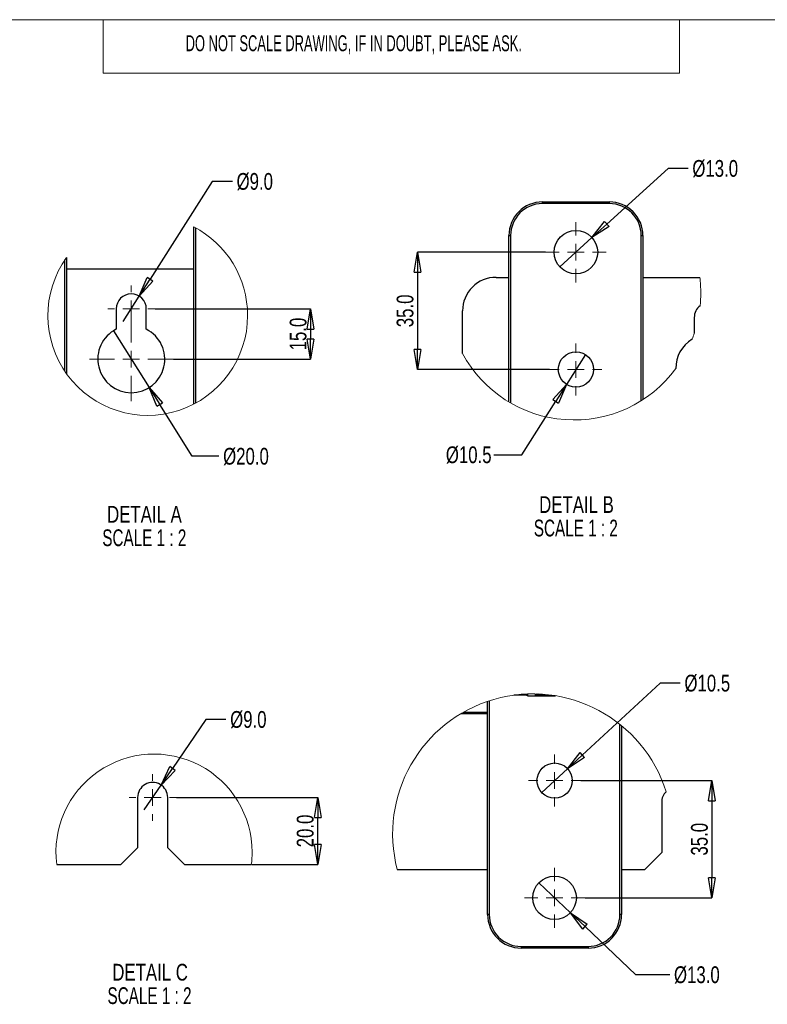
# Paper-space layout 'Sheet1' of a CAD drawing. Header units: millimetres. Extents: x -1 to 420, y -14 to 297.
# Tile 64 of 110: x 147 to 258, y 122 to 269. Entities that reach past the tile are written whole.
import ezdxf

# ---------------------------------------------------------------- set-up
doc = ezdxf.new("R2010")
doc.units = ezdxf.units.MM
doc.header["$PDSIZE"] = -1
doc.styles.add('SLDTEXTSTYLE0', font='TXT', dxfattribs={"width": 0.605})
doc.styles.add('SLDTEXTSTYLE1', font='TXT', dxfattribs={"width": 0.75})
doc.styles.add('SLDTEXTSTYLE2', font='TXT', dxfattribs={"width": 0.681818})
doc.dimstyles.new('SLDDIMSTYLE6', dxfattribs={"dimtxt": 2.5, "dimasz": 3, "dimexe": 0, "dimexo": 0.0625, "dimtad": 0, "dimtih": 1, "dimtoh": 1, "dimdec": 1, "dimlfac": 2, "dimrnd": 1e-09, "dimzin": 4, "dimdsep": 46, "dimtxsty": 'SLDTEXTSTYLE1', "dimblk1": 'NONE', "dimblk2": 'CLOSED', "dimsah": 1, "dimcen": 0, "dimadec": 0, "dimazin": 1, "dimtfac": 1, "dimtmove": 0, "dimatfit": 3, "dimldrblk": 'NONE', "dimfxl": 1, "dimfrac": 2, "dimtolj": 1, "dimtzin": 12, "dimarcsym": 0})
doc.dimstyles.new('SLDDIMSTYLE7', dxfattribs={"dimtxt": 2.5, "dimasz": 3, "dimexe": 0, "dimexo": 0.0625, "dimtad": 1, "dimdec": 1, "dimlfac": 2, "dimrnd": 1e-09, "dimzin": 4, "dimdsep": 46, "dimtxsty": 'SLDTEXTSTYLE1', "dimblk1": 'CLOSED', "dimblk2": 'CLOSED', "dimsah": 1, "dimcen": 0.09, "dimadec": 0, "dimazin": 1, "dimtfac": 1, "dimtmove": 0, "dimatfit": 0, "dimldrblk": 'CLOSED', "dimfxl": 1, "dimfrac": 2, "dimtolj": 1, "dimtzin": 12, "dimarcsym": 0})
doc.dimstyles.new('SLDDIMSTYLE8', dxfattribs={"dimtxt": 2.5, "dimasz": 3, "dimexe": 0, "dimexo": 0.0625, "dimtad": 0, "dimtih": 1, "dimtoh": 1, "dimdec": 1, "dimlfac": 2, "dimrnd": 1e-09, "dimzin": 12, "dimdsep": 46, "dimtxsty": 'SLDTEXTSTYLE1', "dimblk1": 'NONE', "dimblk2": 'CLOSED', "dimsah": 1, "dimcen": 0, "dimadec": 0, "dimazin": 3, "dimtfac": 1, "dimtmove": 0, "dimatfit": 3, "dimldrblk": 'NONE', "dimfxl": 1, "dimfrac": 2, "dimtolj": 1, "dimtzin": 12, "dimarcsym": 0})

# ---------------------------------------------------------------- blocks, each defined once
blk = doc.blocks.new('_Closed')
at = {"color": 0, "linetype": 'ByBlock', "lineweight": -2}
for p, q in [((-1, 0.166667), (0, 0)), ((-1, 0.166667), (-1, -0.166667)), ((0, 0), (-1, -0.166667)), ((0, 0), (-1, 0))]:
    blk.add_line(p, q, dxfattribs=at)
blk = doc.blocks.new('_D_21')
at = {"color": 0, "linetype": 'Continuous', "lineweight": -2}
for p, q in [((160.67, 222.2), (160.67, 222.2)), ((160.67, 222.2), (165.99, 213.74)), ((172.44, 203.48), (167.59, 211.2)), ((176.42, 203.48), (172.44, 203.48))]:
    blk.add_line(p, q, dxfattribs=at)
at = {"layer": 'Defpoints', "color": 0}
for p in [(160.67, 222.2), (165.99, 213.74)]:
    blk.add_point(p, dxfattribs=at)
at = {"color": 0, "lineweight": -2, "xscale": 3, "yscale": 3, "zscale": 3, "rotation": 122.1719283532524}
blk.add_blockref('_Closed', (165.99, 213.74), dxfattribs=at)
at = {"color": 0, "lineweight": 18, "insert": (177.04, 204.73), "char_height": 2.5, "attachment_point": 1, "style": 'SLDTEXTSTYLE1'}
blk.add_mtext('\\A1;%%c20.0', dxfattribs=at)
blk = doc.blocks.new('_None')
blk = doc.blocks.new('_D_22')
at = {"color": 0, "linetype": 'Continuous', "lineweight": -2}
for p, q in [((175.43, 244.5), (166.14, 229.9)), ((178.43, 244.5), (175.43, 244.5)), ((162.12, 223.57), (164.53, 227.37)), ((162.12, 223.57), (162.12, 223.57))]:
    blk.add_line(p, q, dxfattribs=at)
at = {"layer": 'Defpoints', "color": 0}
for p in [(164.53, 227.37), (162.12, 223.57)]:
    blk.add_point(p, dxfattribs=at)
at = {"color": 0, "lineweight": -2, "xscale": 3, "yscale": 3, "zscale": 3, "rotation": 237.5518002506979}
blk.add_blockref('_Closed', (164.53, 227.37), dxfattribs=at)
at = {"color": 0, "lineweight": 18, "insert": (179.05, 245.75), "char_height": 2.5, "attachment_point": 1, "style": 'SLDTEXTSTYLE1'}
blk.add_mtext('\\A1;%%c9.0', dxfattribs=at)
blk = doc.blocks.new('_D_23')
at = {"color": 0, "linetype": 'Continuous', "lineweight": -2}
for p, q in [((166.89, 225.47), (190.1, 225.47)), ((190.1, 222.47), (190.1, 220.97)), ((169.64, 217.97), (190.1, 217.97))]:
    blk.add_line(p, q, dxfattribs=at)
at = {"layer": 'Defpoints', "color": 0}
for p in [(166.83, 225.47), (169.58, 217.97), (190.1, 217.97)]:
    blk.add_point(p, dxfattribs=at)
at = {"color": 0, "lineweight": -2, "xscale": 3, "yscale": 3, "zscale": 3}
for p, rotation in [((190.1, 225.47), 90), ((190.1, 217.97), 270)]:
    blk.add_blockref('_Closed', p, dxfattribs=dict(at, rotation=rotation))
at = {"color": 0, "lineweight": 18, "insert": (186.98, 221.72), "char_height": 2.5, "attachment_point": 2, "rotation": 90, "style": 'SLDTEXTSTYLE1'}
blk.add_mtext('\\A1;15.0', dxfattribs=at)
blk = doc.blocks.new('SW_NOTE_0_2')
at = {"color": 0, "linetype": 'Continuous', "lineweight": 18, "char_height": 2.5, "attachment_point": 2}
for s, insert, style in [('DETAIL A', (6.72, 3.22), 'SLDTEXTSTYLE1'), ('SCALE 1 : 2', (6.7, -0.28), 'SLDTEXTSTYLE2')]:
    blk.add_mtext(s, dxfattribs=dict(at, insert=insert, style=style))
blk = doc.blocks.new('SW_CENTERMARKSYMBOL_26')
at = {"color": 0, "linetype": 'Continuous', "lineweight": 18}
for p, q in [((0, 2.5), (0, 6.25)), ((-2.5, 0), (-6.25, 0)), ((0, 0), (-1.25, 0)), ((0, 0), (0, 1.25)), ((0, 0), (0, -1.25)), ((0, 0), (1.25, 0)), ((2.5, 0), (6.25, 0)), ((0, -2.5), (0, -6.25))]:
    blk.add_line(p, q, dxfattribs=at)
blk = doc.blocks.new('SW_CENTERMARKSYMBOL_27')
at = {"color": 0, "linetype": 'Continuous', "lineweight": 18}
for p, q in [((0, 2.5), (0, 3.5)), ((-2.5, 0), (-3.5, 0)), ((0, 0), (-1.25, 0)), ((0, 0), (0, 1.25)), ((0, 0), (0, -1.25)), ((0, 0), (1.25, 0)), ((2.5, 0), (3.5, 0)), ((0, -2.5), (0, -3.5))]:
    blk.add_line(p, q, dxfattribs=at)
blk = doc.blocks.new('_D_24')
at = {"color": 0, "linetype": 'Continuous', "lineweight": -2}
for p, q in [((243.47, 246.44), (234.33, 238.14)), ((246.47, 246.44), (243.47, 246.44)), ((227.3, 231.74), (232.11, 236.12)), ((227.3, 231.74), (227.3, 231.74))]:
    blk.add_line(p, q, dxfattribs=at)
at = {"layer": 'Defpoints', "color": 0}
for p in [(232.11, 236.12), (227.3, 231.74)]:
    blk.add_point(p, dxfattribs=at)
at = {"color": 0, "lineweight": -2, "xscale": 3, "yscale": 3, "zscale": 3, "rotation": 222.2807367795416}
blk.add_blockref('_Closed', (232.11, 236.12), dxfattribs=at)
at = {"color": 0, "lineweight": 18, "insert": (247.09, 247.69), "char_height": 2.5, "attachment_point": 1, "style": 'SLDTEXTSTYLE1'}
blk.add_mtext('\\A1;%%c13.0', dxfattribs=at)
blk = doc.blocks.new('_D_25')
at = {"color": 0, "linetype": 'Continuous', "lineweight": -2}
for p, q in [((231.12, 218.65), (228.3, 214.21)), ((231.12, 218.65), (231.12, 218.65)), ((221.62, 203.7), (226.69, 211.68)), ((217.48, 203.7), (221.62, 203.7))]:
    blk.add_line(p, q, dxfattribs=at)
at = {"layer": 'Defpoints', "color": 0}
for p in [(231.12, 218.65), (228.3, 214.21)]:
    blk.add_point(p, dxfattribs=at)
at = {"color": 0, "lineweight": -2, "xscale": 3, "yscale": 3, "zscale": 3, "rotation": 57.57746694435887}
blk.add_blockref('_Closed', (228.3, 214.21), dxfattribs=at)
at = {"color": 0, "lineweight": 18, "insert": (210.29, 204.95), "char_height": 2.5, "attachment_point": 1, "style": 'SLDTEXTSTYLE1'}
blk.add_mtext('\\A1;%%c10.5', dxfattribs=at)
blk = doc.blocks.new('_D_26')
at = {"color": 0, "linetype": 'Continuous', "lineweight": -2}
for p, q in [((225.15, 233.93), (206.08, 233.93)), ((206.08, 230.93), (206.08, 219.43)), ((225.77, 216.43), (206.08, 216.43))]:
    blk.add_line(p, q, dxfattribs=at)
at = {"layer": 'Defpoints', "color": 0}
for p in [(225.21, 233.93), (206.08, 216.43), (225.83, 216.43)]:
    blk.add_point(p, dxfattribs=at)
at = {"color": 0, "lineweight": -2, "xscale": 3, "yscale": 3, "zscale": 3}
for p, rotation in [((206.08, 233.93), 90), ((206.08, 216.43), 270)]:
    blk.add_blockref('_Closed', p, dxfattribs=dict(at, rotation=rotation))
at = {"color": 0, "lineweight": 18, "insert": (202.95, 225.18), "char_height": 2.5, "attachment_point": 2, "rotation": 90, "style": 'SLDTEXTSTYLE1'}
blk.add_mtext('\\A1;35.0', dxfattribs=at)
blk = doc.blocks.new('SW_NOTE_0_3')
at = {"color": 0, "linetype": 'Continuous', "lineweight": 18, "char_height": 2.5, "attachment_point": 2}
for s, insert, style in [('DETAIL B', (6.52, 3.22), 'SLDTEXTSTYLE1'), ('SCALE 1 : 2', (6.42, -0.28), 'SLDTEXTSTYLE2')]:
    blk.add_mtext(s, dxfattribs=dict(at, insert=insert, style=style))
blk = doc.blocks.new('SW_CENTERMARKSYMBOL_28')
at = {"color": 0, "linetype": 'Continuous', "lineweight": 18}
for p, q in [((0, 2.5), (0, 3.88)), ((-2.5, 0), (-3.88, 0)), ((0, 0), (-1.25, 0)), ((0, 0), (0, 1.25)), ((0, 0), (0, -1.25)), ((0, 0), (1.25, 0)), ((2.5, 0), (3.88, 0)), ((0, -2.5), (0, -3.88))]:
    blk.add_line(p, q, dxfattribs=at)
blk = doc.blocks.new('SW_CENTERMARKSYMBOL_29')
at = {"color": 0, "linetype": 'Continuous', "lineweight": 18}
for p, q in [((0, 2.5), (0, 4.5)), ((-2.5, 0), (-4.5, 0)), ((0, 0), (-1.25, 0)), ((0, 0), (0, 1.25)), ((0, 0), (0, -1.25)), ((0, 0), (1.25, 0)), ((2.5, 0), (4.5, 0)), ((0, -2.5), (0, -4.5))]:
    blk.add_line(p, q, dxfattribs=at)
blk = doc.blocks.new('_D_27')
at = {"color": 0, "linetype": 'Continuous', "lineweight": -2}
for p, q in [((170.09, 152.55), (191.17, 152.55)), ((191.17, 145.55), (191.17, 149.55)), ((181.32, 142.55), (191.17, 142.55))]:
    blk.add_line(p, q, dxfattribs=at)
at = {"layer": 'Defpoints', "color": 0}
for p in [(170.02, 152.55), (191.17, 152.55), (181.25, 142.55)]:
    blk.add_point(p, dxfattribs=at)
at = {"color": 0, "lineweight": -2, "xscale": 3, "yscale": 3, "zscale": 3}
for p, rotation in [((191.17, 152.55), 90), ((191.17, 142.55), 270)]:
    blk.add_blockref('_Closed', p, dxfattribs=dict(at, rotation=rotation))
at = {"color": 0, "lineweight": 18, "insert": (188.04, 147.55), "char_height": 2.5, "attachment_point": 2, "rotation": 90, "style": 'SLDTEXTSTYLE1'}
blk.add_mtext('\\A1;20.0', dxfattribs=at)
blk = doc.blocks.new('_D_28')
at = {"color": 0, "linetype": 'Continuous', "lineweight": -2}
for p, q in [((174.46, 164.2), (169.48, 156.88)), ((177.46, 164.2), (174.46, 164.2)), ((165.26, 150.69), (167.79, 154.4)), ((165.26, 150.69), (165.26, 150.69))]:
    blk.add_line(p, q, dxfattribs=at)
at = {"layer": 'Defpoints', "color": 0}
for p in [(167.79, 154.4), (165.26, 150.69)]:
    blk.add_point(p, dxfattribs=at)
at = {"color": 0, "lineweight": -2, "xscale": 3, "yscale": 3, "zscale": 3, "rotation": 235.745374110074}
blk.add_blockref('_Closed', (167.79, 154.4), dxfattribs=at)
at = {"color": 0, "lineweight": 18, "insert": (178.09, 165.45), "char_height": 2.5, "attachment_point": 1, "style": 'SLDTEXTSTYLE1'}
blk.add_mtext('\\A1;%%c9.0', dxfattribs=at)
blk = doc.blocks.new('SW_NOTE_0_4')
at = {"color": 0, "linetype": 'Continuous', "lineweight": 18, "char_height": 2.5, "attachment_point": 2}
for s, insert, style in [('DETAIL C', (6.91, 3.22), 'SLDTEXTSTYLE1'), ('SCALE 1 : 2', (6.82, -0.28), 'SLDTEXTSTYLE2')]:
    blk.add_mtext(s, dxfattribs=dict(at, insert=insert, style=style))
blk = doc.blocks.new('SW_CENTERMARKSYMBOL_30')
at = {"color": 0, "linetype": 'Continuous', "lineweight": 18}
for p, q in [((0, 2.5), (0, 3.5)), ((-2.5, 0), (-3.5, 0)), ((0, 0), (-1.25, 0)), ((0, 0), (0, 1.25)), ((0, 0), (0, -1.25)), ((0, 0), (1.25, 0)), ((2.5, 0), (3.5, 0)), ((0, -2.5), (0, -3.5))]:
    blk.add_line(p, q, dxfattribs=at)
blk = doc.blocks.new('_D_29')
at = {"color": 0, "linetype": 'Continuous', "lineweight": -2}
for p, q in [((224.16, 139.8), (224.16, 139.8)), ((224.16, 139.8), (228.89, 135.34)), ((238.68, 126.1), (231.07, 133.28)), ((243.72, 126.1), (238.68, 126.1))]:
    blk.add_line(p, q, dxfattribs=at)
at = {"layer": 'Defpoints', "color": 0}
for p in [(224.16, 139.8), (228.89, 135.34)]:
    blk.add_point(p, dxfattribs=at)
at = {"color": 0, "lineweight": -2, "xscale": 3, "yscale": 3, "zscale": 3, "rotation": 136.6594576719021}
blk.add_blockref('_Closed', (228.89, 135.34), dxfattribs=at)
at = {"color": 0, "lineweight": 18, "insert": (244.35, 127.35), "char_height": 2.5, "attachment_point": 1, "style": 'SLDTEXTSTYLE1'}
blk.add_mtext('\\A1;%%c13.0', dxfattribs=at)
blk = doc.blocks.new('_D_30')
at = {"color": 0, "linetype": 'Continuous', "lineweight": -2}
for p, q in [((242.29, 169.62), (230.66, 158.89)), ((245.29, 169.62), (242.29, 169.62)), ((224.6, 153.29), (228.46, 156.85)), ((224.6, 153.29), (224.6, 153.29))]:
    blk.add_line(p, q, dxfattribs=at)
at = {"layer": 'Defpoints', "color": 0}
for p in [(228.46, 156.85), (224.6, 153.29)]:
    blk.add_point(p, dxfattribs=at)
at = {"color": 0, "lineweight": -2, "xscale": 3, "yscale": 3, "zscale": 3, "rotation": 222.708828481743}
blk.add_blockref('_Closed', (228.46, 156.85), dxfattribs=at)
at = {"color": 0, "lineweight": 18, "insert": (245.91, 170.87), "char_height": 2.5, "attachment_point": 1, "style": 'SLDTEXTSTYLE1'}
blk.add_mtext('\\A1;%%c10.5', dxfattribs=at)
blk = doc.blocks.new('_D_31')
at = {"color": 0, "linetype": 'Continuous', "lineweight": -2}
for p, q in [((230.46, 155.07), (250.01, 155.07)), ((250.01, 152.07), (250.01, 140.57)), ((231.09, 137.57), (250.01, 137.57))]:
    blk.add_line(p, q, dxfattribs=at)
at = {"layer": 'Defpoints', "color": 0}
for p in [(230.4, 155.07), (231.03, 137.57), (250.01, 137.57)]:
    blk.add_point(p, dxfattribs=at)
at = {"color": 0, "lineweight": -2, "xscale": 3, "yscale": 3, "zscale": 3}
for p, rotation in [((250.01, 155.07), 90), ((250.01, 137.57), 270)]:
    blk.add_blockref('_Closed', p, dxfattribs=dict(at, rotation=rotation))
at = {"color": 0, "lineweight": 18, "insert": (246.89, 146.32), "char_height": 2.5, "attachment_point": 2, "rotation": 90, "style": 'SLDTEXTSTYLE1'}
blk.add_mtext('\\A1;35.0', dxfattribs=at)
blk = doc.blocks.new('SW_CENTERMARKSYMBOL_31')
at = {"color": 0, "linetype": 'Continuous', "lineweight": 18}
for p, q in [((0, 2.5), (0, 3.88)), ((-2.5, 0), (-3.88, 0)), ((0, 0), (-1.25, 0)), ((0, 0), (0, 1.25)), ((0, 0), (0, -1.25)), ((0, 0), (1.25, 0)), ((2.5, 0), (3.88, 0)), ((0, -2.5), (0, -3.88))]:
    blk.add_line(p, q, dxfattribs=at)
blk = doc.blocks.new('SW_CENTERMARKSYMBOL_32')
at = {"color": 0, "linetype": 'Continuous', "lineweight": 18}
for p, q in [((0, 2.5), (0, 4.5)), ((-2.5, 0), (-4.5, 0)), ((0, 0), (-1.25, 0)), ((0, 0), (0, 1.25)), ((0, 0), (0, -1.25)), ((0, 0), (1.25, 0)), ((2.5, 0), (4.5, 0)), ((0, -2.5), (0, -4.5))]:
    blk.add_line(p, q, dxfattribs=at)

psp = doc.layouts.new('Sheet1')

# ---------------------------------------------------------------- linework, layer by layer
at = {"color": 7, "linetype": 'Continuous', "lineweight": 18}
for p, q in [((405.152, 268.637), (-0.848, 268.637)), ((159.152, 268.637), (159.152, 260.637)), ((245.152, 268.637), (245.152, 260.637)), ((245.152, 260.637), (159.152, 260.637))]:
    psp.add_line(p, q, dxfattribs=at)
at = {"color": 7, "linetype": 'Continuous', "lineweight": 25}
for p, q in [((224.709, 241.181), (224.709, 241.431)), ((224.709, 241.431), (234.709, 241.431)), ((234.709, 241.181), (224.709, 241.181)), ((234.709, 241.181), (234.709, 241.431)), ((172.653, 237.714), (172.654, 237.722)), ((172.653, 237.714), (172.67, 237.714)), ((172.653, 211.252), (172.653, 237.714)), ((219.709, 211.583), (219.709, 236.431)), ((219.709, 236.431), (219.959, 236.431)), ((239.459, 236.431), (239.709, 236.431)), ((239.709, 236.431), (239.709, 211.927)), ((153.653, 233.146), (153.653, 215.829)), ((153.653, 231.468), (172.653, 231.468)), ((217.783, 230.181), (219.709, 230.181)), ((239.709, 230.181), (248.201, 230.181)), ((161.078, 225.468), (161.078, 222.433)), ((165.578, 222.433), (165.578, 225.468)), ((212.783, 218.83), (212.783, 225.181)), ((247.383, 224.181), (247.383, 221.838)), ((221.986, 167.823), (220.465, 167.823)), ((221.986, 167.972), (221.986, 167.823)), ((222.418, 167.823), (221.986, 167.823)), ((222.486, 167.823), (222.418, 167.823)), ((222.485, 167.996), (222.485, 167.988)), ((222.485, 167.988), (222.486, 167.823)), ((222.486, 167.996), (222.488, 167.733)), ((222.488, 167.733), (222.486, 167.823)), ((222.488, 167.733), (226.649, 167.733)), ((223.683, 167.839), (223.682, 167.949)), ((225.128, 167.839), (223.683, 167.839)), ((223.712, 167.923), (223.711, 168.006)), ((223.712, 167.923), (223.809, 168.003)), ((224.085, 167.994), (224.017, 167.96)), ((224.017, 167.96), (224.704, 167.96)), ((225.129, 167.926), (225.128, 167.839)), ((225.332, 167.839), (225.331, 167.907)), ((225.332, 167.839), (225.37, 167.903)), ((225.543, 167.839), (225.332, 167.839)), ((225.57, 167.882), (225.543, 167.839)), ((216.526, 135.073), (216.526, 166.898)), ((236.526, 163.257), (236.526, 135.073)), ((164.273, 152.545), (164.273, 145.045)), ((168.773, 145.045), (168.773, 152.545)), ((242.513, 151.823), (242.513, 144.323)), ((161.773, 142.545), (164.273, 145.045)), ((168.773, 145.045), (171.273, 142.545)), ((240.013, 141.823), (242.513, 144.323)), ((152.209, 142.545), (161.773, 142.545)), ((171.273, 142.545), (181.254, 142.545)), ((203.034, 141.823), (216.526, 141.823)), ((236.526, 141.823), (240.013, 141.823)), ((216.776, 135.073), (216.526, 135.073)), ((236.526, 135.073), (236.276, 135.073)), ((221.526, 130.323), (231.526, 130.323)), ((221.526, 130.323), (221.526, 130.073)), ((231.526, 130.073), (221.526, 130.073)), ((231.526, 130.323), (231.526, 130.073))]:
    psp.add_line(p, q, dxfattribs=at)
at = {"color": 8, "linetype": 'Continuous', "lineweight": 25}
for p, q in [((172.903, 237.589), (172.903, 211.385)), ((219.959, 236.431), (219.959, 211.436)), ((239.459, 211.768), (239.459, 236.431)), ((153.403, 216.19), (153.403, 232.784)), ((216.776, 166.981), (216.776, 135.073)), ((212.563, 165.068), (216.526, 165.068)), ((212.906, 165.268), (216.526, 165.268)), ((236.276, 135.073), (236.276, 163.459))]:
    psp.add_line(p, q, dxfattribs=at)
at = {"color": 7, "linetype": 'Continuous', "lineweight": 25, "flags": 128}
psp.add_lwpolyline([(222.485, 167.988), (222.437, 167.992), (222.429, 167.994)], dxfattribs=at)
at = {"color": 7, "linetype": 'Continuous', "lineweight": 25}
for centre, radius in [((229.709, 233.931), 3.25), ((229.709, 216.431), 2.625), ((226.526, 155.073), 2.625), ((226.526, 137.573), 3.25)]:
    psp.add_circle(centre, radius, dxfattribs=at)
for centre, radius, start, end in [((224.709, 236.431), 5, 89.99988, 180.00004), ((224.709, 236.431), 4.75, 90.00004, 179.99996), ((234.709, 236.431), 5, 359.99982, 90.00027), ((234.709, 236.431), 4.75, 0.00019, 89.9999), ((217.783, 225.181), 5, 89.99988, 180.00004), ((163.328, 225.468), 2.25, 0.00001, 179.99999), ((249.547, 224.207), 2.164, 126.54469, 180.66801), ((163.328, 217.968), 5, 116.74368, 63.25632), ((249.529, 216.723), 4.889, 120.32737, 181.90045), ((222.291, 168.017), 0.196, 288.82112, 351.37235), ((166.523, 152.545), 2.25, 359.99998, 180.00002), ((244.58, 151.877), 2.068, 132.39351, 181.48641), ((221.526, 135.073), 5, 179.99994, 269.99998), ((221.526, 135.073), 4.75, 179.99973, 270.00027), ((231.526, 135.073), 4.75, 269.99973, 0.00027), ((231.526, 135.073), 5, 270.00017, 359.99992)]:
    psp.add_arc(centre, radius, start, end, dxfattribs=at)
at = {"color": 7, "linetype": 'Continuous', "lineweight": 18}
for centre, radius, start, end in [((165.79, 224.487), 14.909, 0.00006, 62.58624), ((165.79, 224.487), 14.909, 144.49491, 0.00003), ((229.433, 227.81), 18.917, 359.99998, 7.20124), ((229.433, 227.81), 18.918, 354.34318, 359.99988), ((229.423, 227.814), 18.928, 338.71683, 341.59577), ((229.433, 227.81), 18.917, 208.34059, 323.51187), ((223.256, 147.11), 20.901, 17.52783, 194.65031), ((166.731, 144.391), 14.639, 359.99999, 187.24528), ((166.732, 144.391), 14.639, 352.75456, 0.00007)]:
    psp.add_arc(centre, radius, start, end, dxfattribs=at)
at = {"color": 7, "linetype": 'Continuous', "lineweight": 25}
for points, knots in [([(222.207, 167.984), (222.216, 167.963), (222.236, 167.918), (222.287, 167.863), (222.333, 167.842), (222.354, 167.832)], [0, 0, 0, 0, 0.31821061, 0.67241682, 1, 1, 1, 1]), ([(222.354, 167.832), (222.365, 167.829), (222.386, 167.824), (222.407, 167.824), (222.418, 167.823)], [0, 0, 0, 0, 0.491326, 1, 1, 1, 1]), ([(223.697, 168.006), (223.693, 168.001), (223.686, 167.988), (223.682, 167.968), (223.682, 167.955), (223.682, 167.949)], [0, 0, 0, 0, 0.3096925, 0.703351, 1, 1, 1, 1]), ([(223.683, 167.839), (223.684, 167.852), (223.686, 167.874), (223.697, 167.902), (223.707, 167.916), (223.712, 167.923)], [0, 0, 0, 0, 0.4370707, 0.70765508, 1, 1, 1, 1])]:
    psp.add_open_spline(points, degree=3, knots=knots, dxfattribs=at)

# ---------------------------------------------------------------- block references
at = {"color": 7, "linetype": 'Continuous', "lineweight": 18}
for name, p in [('SW_CENTERMARKSYMBOL_29', (229.709, 233.931)), ('SW_CENTERMARKSYMBOL_27', (163.328, 225.468)), ('SW_CENTERMARKSYMBOL_26', (163.328, 217.968)), ('SW_CENTERMARKSYMBOL_28', (229.709, 216.431)), ('SW_NOTE_0_3', (223.276, 194.296)), ('SW_NOTE_0_2', (158.576, 192.846)), ('SW_CENTERMARKSYMBOL_31', (226.526, 155.073)), ('SW_CENTERMARKSYMBOL_30', (166.523, 152.545)), ('SW_CENTERMARKSYMBOL_32', (226.526, 137.573)), ('SW_NOTE_0_4', (159.232, 124.503))]:
    psp.add_blockref(name, p, dxfattribs=at)

# ---------------------------------------------------------------- texts
at = {"color": 7, "linetype": 'Continuous', "lineweight": 0, "insert": (171.449, 266.311), "char_height": 2.38125, "attachment_point": 1, "style": 'SLDTEXTSTYLE0'}
psp.add_mtext('DO NOT SCALE DRAWING, IF IN DOUBT, PLEASE ASK.', dxfattribs=at)

# ---------------------------------------------------------------- dimensions: what is measured, and where the dimension line sits
at = {"color": 7, "linetype": 'Continuous', "lineweight": 18}
for p1, p2, dimstyle, picture, middle in [((227.304, 231.744), (232.113, 236.117), 'SLDDIMSTYLE6', '_D_24', (250.372, 246.44)), ((162.12, 223.57), (164.535, 227.367), 'SLDDIMSTYLE6', '_D_22', (181.71, 244.501)), ((160.665, 222.201), (165.99, 213.736), 'SLDDIMSTYLE6', '_D_21', (180.478, 203.48)), ((231.116, 218.647), (228.301, 214.215), 'SLDDIMSTYLE8', '_D_25', (213.573, 203.7)), ((224.597, 153.292), (228.455, 156.853), 'SLDDIMSTYLE8', '_D_30', (249.196, 169.623)), ((165.256, 150.685), (167.789, 154.405), 'SLDDIMSTYLE6', '_D_28', (180.742, 164.201)), ((224.162, 139.803), (228.89, 135.342), 'SLDDIMSTYLE6', '_D_29', (247.629, 126.102))]:
    dim = psp.add_diameter_dim_2p(p1=p1, p2=p2, dimstyle=dimstyle, dxfattribs=at)
    dim.commit()
    dim.dimension.update_dxf_attribs({"geometry": picture, "text_midpoint": middle, "dimtype": 163})
for base, p1, p2, picture, middle in [((206.076, 216.431), (225.209, 233.931), (225.834, 216.431), '_D_26', (206.076, 225.181)), ((190.101, 217.968), (166.828, 225.468), (169.578, 217.968), '_D_23', (190.101, 221.718)), ((250.013, 137.573), (230.401, 155.073), (231.026, 137.573), '_D_31', (250.013, 146.323)), ((191.168, 152.545), (181.254, 142.545), (170.023, 152.545), '_D_27', (191.168, 147.545))]:
    dim = psp.add_linear_dim(base=base, p1=p1, p2=p2, angle=90, dimstyle='SLDDIMSTYLE7', dxfattribs=at)
    dim.commit()
    dim.dimension.update_dxf_attribs({"geometry": picture, "text_midpoint": middle, "dimtype": 160})

doc.saveas('drawing.dxf')
